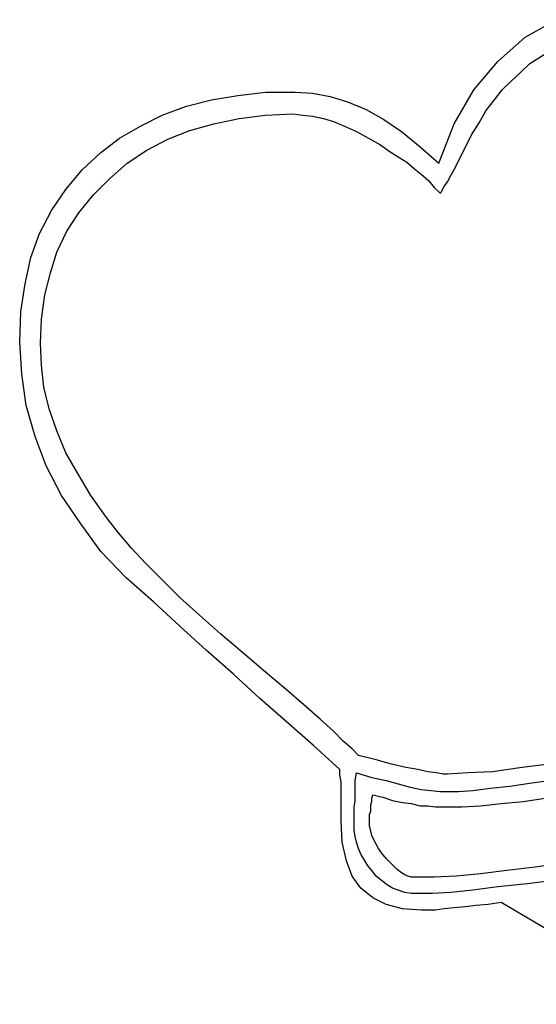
# Model space of a CAD drawing. Extents: x 0.09 to 2.8, y 0.05 to 2.29.
# Tile 1 of 3: x 0.09 to 1.01, y 0.49 to 2.24. Entities that reach past the tile are written whole.
import ezdxf

# ---------------------------------------------------------------- set-up
doc = ezdxf.new("R2010")
doc.units = 0

msp = doc.modelspace()

# ---------------------------------------------------------------- linework, layer by layer
at = {"color": 0}
for p, q in [((0.994141, 2.210938, 0.5), (1.048828, 2.242188, 0.5)), ((0.945313, 2.167969, 0.5), (0.994141, 2.210938, 0.5)), ((1.001953, 2.164063, 0.5), (1.029297, 2.181641, 0.5)), ((0.902344, 2.117188, 0.5), (0.945313, 2.167969, 0.5)), ((0.986328, 2.148438, 0.5), (1.001953, 2.164063, 0.5)), ((0.96875, 2.132813, 0.5), (0.986328, 2.148438, 0.5)), ((0.953125, 2.117188, 0.5), (0.96875, 2.132813, 0.5)), ((0.435547, 2.099609, 0.5), (0.482422, 2.107422, 0.5)), ((0.482422, 2.107422, 0.5), (0.53125, 2.113281, 0.5)), ((0.53125, 2.113281, 0.5), (0.583984, 2.113281, 0.5)), ((0.583984, 2.113281, 0.5), (0.615234, 2.111328, 0.5)), ((0.615234, 2.111328, 0.5), (0.646484, 2.105469, 0.5)), ((0.646484, 2.105469, 0.5), (0.677734, 2.095703, 0.5)), ((0.867188, 2.056641, 0.5), (0.902344, 2.117188, 0.5)), ((0.939453, 2.099609, 0.5), (0.953125, 2.117188, 0.5)), ((0.347656, 2.072266, 0.5), (0.390625, 2.087891, 0.5)), ((0.390625, 2.087891, 0.5), (0.435547, 2.099609, 0.5)), ((0.677734, 2.095703, 0.5), (0.710938, 2.082031, 0.5)), ((0.923828, 2.080078, 0.5), (0.939453, 2.099609, 0.5)), ((0.308594, 2.052734, 0.5), (0.347656, 2.072266, 0.5)), ((0.484375, 2.066406, 0.5), (0.53125, 2.072266, 0.5)), ((0.53125, 2.072266, 0.5), (0.580078, 2.074219, 0.5)), ((0.580078, 2.074219, 0.5), (0.597656, 2.072266, 0.5)), ((0.597656, 2.072266, 0.5), (0.615234, 2.070313, 0.5)), ((0.615234, 2.070313, 0.5), (0.634766, 2.066406, 0.5)), ((0.710938, 2.082031, 0.5), (0.742188, 2.064453, 0.5)), ((0.912109, 2.058594, 0.5), (0.923828, 2.080078, 0.5)), ((0.271484, 2.03125, 0.5), (0.308594, 2.052734, 0.5)), ((0.396484, 2.044922, 0.5), (0.439453, 2.056641, 0.5)), ((0.439453, 2.056641, 0.5), (0.484375, 2.066406, 0.5)), ((0.634766, 2.066406, 0.5), (0.652344, 2.060547, 0.5)), ((0.652344, 2.060547, 0.5), (0.671875, 2.052734, 0.5)), ((0.671875, 2.052734, 0.5), (0.693359, 2.042969, 0.5)), ((0.742188, 2.064453, 0.5), (0.773438, 2.042969, 0.5)), ((0.839844, 1.986328, 0.5), (0.867188, 2.056641, 0.5)), ((0.898438, 2.037109, 0.5), (0.912109, 2.058594, 0.5)), ((0.357422, 2.029297, 0.5), (0.396484, 2.044922, 0.5)), ((0.693359, 2.042969, 0.5), (0.714844, 2.03125, 0.5)), ((0.773438, 2.042969, 0.5), (0.806641, 2.015625, 0.5)), ((0.886719, 2.013672, 0.5), (0.898438, 2.037109, 0.5)), ((0.238281, 2.005859, 0.5), (0.271484, 2.03125, 0.5)), ((0.320313, 2.009766, 0.5), (0.357422, 2.029297, 0.5)), ((0.714844, 2.03125, 0.5), (0.736328, 2.019531, 0.5)), ((0.736328, 2.019531, 0.5), (0.751953, 2.007813, 0.5)), ((0.205078, 1.974609, 0.5), (0.238281, 2.005859, 0.5)), ((0.285156, 1.986328, 0.5), (0.320313, 2.009766, 0.5)), ((0.751953, 2.007813, 0.5), (0.767578, 1.998047, 0.5)), ((0.806641, 2.015625, 0.5), (0.839844, 1.986328, 0.5)), ((0.876953, 1.994141, 0.5), (0.886719, 2.013672, 0.5)), ((0.253906, 1.958984, 0.5), (0.285156, 1.986328, 0.5)), ((0.767578, 1.998047, 0.5), (0.783203, 1.988281, 0.5)), ((0.783203, 1.988281, 0.5), (0.796875, 1.976563, 0.5)), ((0.869141, 1.978516, 0.5), (0.876953, 1.994141, 0.5)), ((0.175781, 1.939453, 0.5), (0.205078, 1.974609, 0.5)), ((0.796875, 1.976563, 0.5), (0.808594, 1.966797, 0.5)), ((0.808594, 1.966797, 0.5), (0.822266, 1.955078, 0.5)), ((0.855469, 1.953125, 0.5), (0.861328, 1.964844, 0.5)), ((0.861328, 1.964844, 0.5), (0.869141, 1.978516, 0.5)), ((0.224609, 1.929688, 0.5), (0.253906, 1.958984, 0.5)), ((0.822266, 1.955078, 0.5), (0.832031, 1.943359, 0.5)), ((0.849609, 1.945313, 0.5), (0.855469, 1.953125, 0.5)), ((0.150391, 1.902344, 0.5), (0.175781, 1.939453, 0.5)), ((0.199219, 1.898438, 0.5), (0.224609, 1.929688, 0.5)), ((0.832031, 1.943359, 0.5), (0.841797, 1.933594, 0.5)), ((0.841797, 1.933594, 0.5), (0.84375, 1.933594, 0.5)), ((0.84375, 1.933594, 0.5), (0.845703, 1.9375, 0.5)), ((0.845703, 1.9375, 0.5), (0.849609, 1.945313, 0.5)), ((0.128906, 1.861328, 0.5), (0.150391, 1.902344, 0.5)), ((0.177734, 1.865234, 0.5), (0.199219, 1.898438, 0.5)), ((0.113281, 1.818359, 0.5), (0.128906, 1.861328, 0.5)), ((0.160156, 1.828125, 0.5), (0.177734, 1.865234, 0.5)), ((0.148438, 1.791016, 0.5), (0.160156, 1.828125, 0.5)), ((0.103516, 1.771484, 0.5), (0.113281, 1.818359, 0.5)), ((0.138672, 1.751953, 0.5), (0.148438, 1.791016, 0.5)), ((0.095703, 1.722656, 0.5), (0.103516, 1.771484, 0.5)), ((0.132813, 1.708984, 0.5), (0.138672, 1.751953, 0.5)), ((0.09375, 1.667969, 0.5), (0.095703, 1.722656, 0.5)), ((0.130859, 1.666016, 0.5), (0.132813, 1.708984, 0.5)), ((0.097656, 1.611328, 0.5), (0.09375, 1.667969, 0.5)), ((0.132813, 1.626953, 0.5), (0.130859, 1.666016, 0.5)), ((0.136719, 1.587891, 0.5), (0.132813, 1.626953, 0.5)), ((0.105469, 1.554688, 0.5), (0.097656, 1.611328, 0.5)), ((0.146484, 1.548828, 0.5), (0.136719, 1.587891, 0.5)), ((0.121094, 1.5, 0.5), (0.105469, 1.554688, 0.5)), ((0.160156, 1.509766, 0.5), (0.146484, 1.548828, 0.5)), ((0.175781, 1.470703, 0.5), (0.160156, 1.509766, 0.5)), ((0.140625, 1.447266, 0.5), (0.121094, 1.5, 0.5)), ((0.197266, 1.433594, 0.5), (0.175781, 1.470703, 0.5)), ((0.167969, 1.394531, 0.5), (0.140625, 1.447266, 0.5)), ((0.220703, 1.394531, 0.5), (0.197266, 1.433594, 0.5)), ((0.201172, 1.345703, 0.5), (0.167969, 1.394531, 0.5)), ((0.248047, 1.355469, 0.5), (0.220703, 1.394531, 0.5)), ((0.269531, 1.328125, 0.5), (0.248047, 1.355469, 0.5)), ((0.238281, 1.294922, 0.5), (0.201172, 1.345703, 0.5)), ((0.292969, 1.300781, 0.5), (0.269531, 1.328125, 0.5)), ((0.318359, 1.273438, 0.5), (0.292969, 1.300781, 0.5)), ((0.283203, 1.248047, 0.5), (0.238281, 1.294922, 0.5)), ((0.347656, 1.244141, 0.5), (0.318359, 1.273438, 0.5)), ((0.332031, 1.205078, 0.5), (0.283203, 1.248047, 0.5)), ((0.378906, 1.212891, 0.5), (0.347656, 1.244141, 0.5)), ((0.414063, 1.181641, 0.5), (0.378906, 1.212891, 0.5)), ((0.378906, 1.162109, 0.5), (0.332031, 1.205078, 0.5)), ((0.451172, 1.148438, 0.5), (0.414063, 1.181641, 0.5)), ((0.425781, 1.119141, 0.5), (0.378906, 1.162109, 0.5)), ((0.490234, 1.115234, 0.5), (0.451172, 1.148438, 0.5)), ((0.474609, 1.076172, 0.5), (0.425781, 1.119141, 0.5)), ((0.53125, 1.080078, 0.5), (0.490234, 1.115234, 0.5)), ((0.521484, 1.033203, 0.5), (0.474609, 1.076172, 0.5)), ((0.568359, 1.048828, 0.5), (0.53125, 1.080078, 0.5)), ((0.599609, 1.021484, 0.5), (0.568359, 1.048828, 0.5)), ((0.568359, 0.992188, 0.5), (0.521484, 1.033203, 0.5)), ((0.628906, 0.996094, 0.5), (0.599609, 1.021484, 0.5)), ((0.617188, 0.949219, 0.5), (0.568359, 0.992188, 0.5)), ((0.652344, 0.974609, 0.5), (0.628906, 0.996094, 0.5)), ((0.669922, 0.957031, 0.5), (0.652344, 0.974609, 0.5)), ((0.664063, 0.90625, 0.5), (0.617188, 0.949219, 0.5)), ((0.685547, 0.943359, 0.5), (0.669922, 0.957031, 0.5)), ((0.697266, 0.931641, 0.5), (0.685547, 0.943359, 0.5)), ((0.728516, 0.923828, 0.5), (0.697266, 0.931641, 0.5)), ((0.755859, 0.916016, 0.5), (0.728516, 0.923828, 0.5)), ((0.78125, 0.910156, 0.5), (0.755859, 0.916016, 0.5)), ((1.050781, 0.917969, 0.5), (0.988281, 0.910156, 0.5)), ((0.664063, 0.896484, 0.5), (0.664063, 0.90625, 0.5)), ((0.666016, 0.884766, 0.5), (0.664063, 0.896484, 0.5)), ((0.691406, 0.886719, 0.5), (0.693359, 0.900391, 0.5)), ((0.693359, 0.900391, 0.5), (0.720703, 0.892578, 0.5)), ((0.802734, 0.90625, 0.5), (0.78125, 0.910156, 0.5)), ((0.820313, 0.902344, 0.5), (0.802734, 0.90625, 0.5)), ((0.835938, 0.900391, 0.5), (0.820313, 0.902344, 0.5)), ((0.847656, 0.898438, 0.5), (0.835938, 0.900391, 0.5)), ((0.855469, 0.898438, 0.5), (0.847656, 0.898438, 0.5)), ((0.892578, 0.900391, 0.5), (0.855469, 0.898438, 0.5)), ((0.935547, 0.902344, 0.5), (0.892578, 0.900391, 0.5)), ((0.988281, 0.910156, 0.5), (0.935547, 0.902344, 0.5)), ((0.666016, 0.875, 0.5), (0.666016, 0.884766, 0.5)), ((0.691406, 0.875, 0.5), (0.691406, 0.886719, 0.5)), ((0.720703, 0.892578, 0.5), (0.746094, 0.886719, 0.5)), ((0.746094, 0.886719, 0.5), (0.767578, 0.880859, 0.5)), ((0.767578, 0.880859, 0.5), (0.789063, 0.875, 0.5)), ((0.966797, 0.876953, 0.5), (1.005859, 0.882813, 0.5)), ((1.005859, 0.882813, 0.5), (1.050781, 0.888672, 0.5)), ((0.666016, 0.863281, 0.5), (0.666016, 0.875, 0.5)), ((0.666016, 0.851563, 0.5), (0.666016, 0.863281, 0.5)), ((0.691406, 0.861328, 0.5), (0.691406, 0.875, 0.5)), ((0.691406, 0.849609, 0.5), (0.691406, 0.861328, 0.5)), ((0.720703, 0.855469, 0.5), (0.722656, 0.861328, 0.5)), ((0.722656, 0.861328, 0.5), (0.740234, 0.857422, 0.5)), ((0.789063, 0.875, 0.5), (0.808594, 0.871094, 0.5)), ((0.808594, 0.871094, 0.5), (0.826172, 0.869141, 0.5)), ((0.826172, 0.869141, 0.5), (0.841797, 0.867188, 0.5)), ((0.841797, 0.867188, 0.5), (0.855469, 0.867188, 0.5)), ((0.855469, 0.867188, 0.5), (0.875, 0.867188, 0.5)), ((0.875, 0.867188, 0.5), (0.900391, 0.869141, 0.5)), ((0.900391, 0.869141, 0.5), (0.931641, 0.873047, 0.5)), ((0.931641, 0.873047, 0.5), (0.966797, 0.876953, 0.5)), ((0.666016, 0.839844, 0.5), (0.666016, 0.851563, 0.5)), ((0.689453, 0.839844, 0.5), (0.691406, 0.849609, 0.5)), ((0.71875, 0.84375, 0.5), (0.720703, 0.849609, 0.5)), ((0.71875, 0.837891, 0.5), (0.71875, 0.84375, 0.5)), ((0.720703, 0.849609, 0.5), (0.720703, 0.855469, 0.5)), ((0.740234, 0.857422, 0.5), (0.757813, 0.851563, 0.5)), ((0.757813, 0.851563, 0.5), (0.775391, 0.847656, 0.5)), ((0.775391, 0.847656, 0.5), (0.791016, 0.845703, 0.5)), ((0.791016, 0.845703, 0.5), (0.806641, 0.841797, 0.5)), ((0.914063, 0.841797, 0.5), (0.951172, 0.845703, 0.5)), ((0.951172, 0.845703, 0.5), (0.990234, 0.849609, 0.5)), ((0.990234, 0.849609, 0.5), (1.029297, 0.855469, 0.5)), ((0.666016, 0.826172, 0.5), (0.666016, 0.839844, 0.5)), ((0.666016, 0.814453, 0.5), (0.666016, 0.826172, 0.5)), ((0.689453, 0.830078, 0.5), (0.689453, 0.839844, 0.5)), ((0.689453, 0.820313, 0.5), (0.689453, 0.830078, 0.5)), ((0.716797, 0.826172, 0.5), (0.71875, 0.832031, 0.5)), ((0.716797, 0.820313, 0.5), (0.716797, 0.826172, 0.5)), ((0.71875, 0.832031, 0.5), (0.71875, 0.837891, 0.5)), ((0.806641, 0.841797, 0.5), (0.820313, 0.841797, 0.5)), ((0.820313, 0.841797, 0.5), (0.833984, 0.839844, 0.5)), ((0.833984, 0.839844, 0.5), (0.847656, 0.839844, 0.5)), ((0.847656, 0.839844, 0.5), (0.880859, 0.839844, 0.5)), ((0.880859, 0.839844, 0.5), (0.914063, 0.841797, 0.5)), ((0.667969, 0.777344, 0.5), (0.666016, 0.814453, 0.5)), ((0.689453, 0.810547, 0.5), (0.689453, 0.820313, 0.5)), ((0.689453, 0.798828, 0.5), (0.689453, 0.810547, 0.5)), ((0.716797, 0.814453, 0.5), (0.716797, 0.820313, 0.5)), ((0.716797, 0.806641, 0.5), (0.716797, 0.814453, 0.5)), ((0.691406, 0.787109, 0.5), (0.689453, 0.798828, 0.5)), ((0.71875, 0.796875, 0.5), (0.716797, 0.806641, 0.5)), ((0.720703, 0.789063, 0.5), (0.71875, 0.796875, 0.5)), ((0.675781, 0.744141, 0.5), (0.667969, 0.777344, 0.5)), ((0.693359, 0.777344, 0.5), (0.691406, 0.787109, 0.5)), ((0.697266, 0.765625, 0.5), (0.693359, 0.777344, 0.5)), ((0.724609, 0.78125, 0.5), (0.720703, 0.789063, 0.5)), ((0.728516, 0.773438, 0.5), (0.724609, 0.78125, 0.5)), ((0.732422, 0.765625, 0.5), (0.728516, 0.773438, 0.5)), ((0.701172, 0.755859, 0.5), (0.697266, 0.765625, 0.5)), ((0.707031, 0.746094, 0.5), (0.701172, 0.755859, 0.5)), ((0.738281, 0.757813, 0.5), (0.732422, 0.765625, 0.5)), ((0.746094, 0.748047, 0.5), (0.738281, 0.757813, 0.5)), ((0.685547, 0.716797, 0.5), (0.675781, 0.744141, 0.5)), ((0.712891, 0.736328, 0.5), (0.707031, 0.746094, 0.5)), ((0.753906, 0.740234, 0.5), (0.746094, 0.748047, 0.5)), ((0.759766, 0.734375, 0.5), (0.753906, 0.740234, 0.5)), ((1.066406, 0.740234, 0.5), (1.011719, 0.732422, 0.5)), ((0.720703, 0.726563, 0.5), (0.712891, 0.736328, 0.5)), ((0.728516, 0.716797, 0.5), (0.720703, 0.726563, 0.5)), ((0.765625, 0.728516, 0.5), (0.759766, 0.734375, 0.5)), ((0.773438, 0.722656, 0.5), (0.765625, 0.728516, 0.5)), ((0.779297, 0.71875, 0.5), (0.773438, 0.722656, 0.5)), ((0.914063, 0.720703, 0.5), (0.871094, 0.716797, 0.5)), ((0.960938, 0.726563, 0.5), (0.914063, 0.720703, 0.5)), ((1.011719, 0.732422, 0.5), (0.960938, 0.726563, 0.5)), ((0.701172, 0.695313, 0.5), (0.685547, 0.716797, 0.5)), ((0.738281, 0.708984, 0.5), (0.728516, 0.716797, 0.5)), ((0.748047, 0.701172, 0.5), (0.738281, 0.708984, 0.5)), ((0.785156, 0.716797, 0.5), (0.779297, 0.71875, 0.5)), ((0.791016, 0.714844, 0.5), (0.785156, 0.716797, 0.5)), ((0.796875, 0.714844, 0.5), (0.791016, 0.714844, 0.5)), ((0.832031, 0.714844, 0.5), (0.796875, 0.714844, 0.5)), ((0.871094, 0.716797, 0.5), (0.832031, 0.714844, 0.5)), ((0.998047, 0.703125, 0.5), (0.945313, 0.697266, 0.5)), ((1.058594, 0.710938, 0.5), (0.998047, 0.703125, 0.5)), ((0.722656, 0.677734, 0.5), (0.701172, 0.695313, 0.5)), ((0.757813, 0.695313, 0.5), (0.748047, 0.701172, 0.5)), ((0.767578, 0.691406, 0.5), (0.757813, 0.695313, 0.5)), ((0.779297, 0.6875, 0.5), (0.767578, 0.691406, 0.5)), ((0.791016, 0.685547, 0.5), (0.779297, 0.6875, 0.5)), ((0.802734, 0.685547, 0.5), (0.791016, 0.685547, 0.5)), ((0.828125, 0.685547, 0.5), (0.802734, 0.685547, 0.5)), ((0.861328, 0.6875, 0.5), (0.828125, 0.685547, 0.5)), ((0.900391, 0.691406, 0.5), (0.861328, 0.6875, 0.5)), ((0.945313, 0.697266, 0.5), (0.900391, 0.691406, 0.5)), ((0.746094, 0.666016, 0.5), (0.722656, 0.677734, 0.5)), ((0.951172, 0.669922, 0.5), (0.927734, 0.666016, 0.5)), ((1.255859, 0.488281, 0.5), (0.951172, 0.669922, 0.5)), ((0.775391, 0.658203, 0.5), (0.746094, 0.666016, 0.5)), ((0.808594, 0.65625, 0.5), (0.775391, 0.658203, 0.5)), ((0.820313, 0.65625, 0.5), (0.808594, 0.65625, 0.5)), ((0.833984, 0.65625, 0.5), (0.820313, 0.65625, 0.5)), ((0.849609, 0.658203, 0.5), (0.833984, 0.65625, 0.5)), ((0.867188, 0.660156, 0.5), (0.849609, 0.658203, 0.5)), ((0.886719, 0.662109, 0.5), (0.867188, 0.660156, 0.5)), ((0.90625, 0.664063, 0.5), (0.886719, 0.662109, 0.5)), ((0.927734, 0.666016, 0.5), (0.90625, 0.664063, 0.5))]:
    msp.add_line(p, q, dxfattribs=at)

doc.saveas('drawing.dxf')
